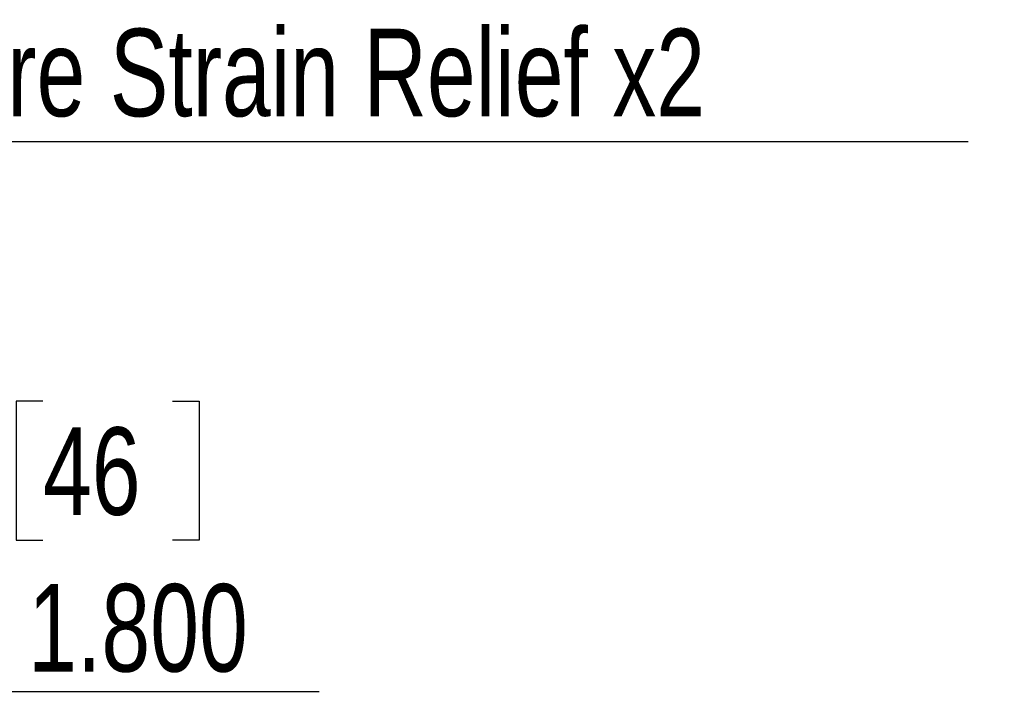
# Model space of a CAD drawing. Header units: inches. Extents: x 0.3 to 33.8, y 0.2 to 21.7.
# Tile 41 of 192: x 13.4 to 15, y 6.6 to 7.7. Entities that reach past the tile are written whole.
import ezdxf

# ---------------------------------------------------------------- set-up
doc = ezdxf.new("R2010")
doc.units = ezdxf.units.IN
doc.header["$MEASUREMENT"] = 0
doc.layers.add('BORDERS', color=7, linetype='Continuous')
doc.styles.add('SLDTEXTSTYLE0', font='TXT', dxfattribs={"width": 0.75})
doc.dimstyles.new('SLDDIMSTYLE4', dxfattribs={"dimtxt": 0.137795, "dimasz": 0.13, "dimexe": 0, "dimexo": 0.0625, "dimgap": 0.034449, "dimtad": 1, "dimdec": 3, "dimlfac": 10, "dimrnd": 1e-09, "dimzin": 4, "dimdsep": 46, "dimtxsty": 'SLDTEXTSTYLE0', "dimblk1": 'NONE', "dimsah": 1, "dimcen": 0, "dimadec": 0, "dimazin": 1, "dimtfac": 1, "dimtdec": 3, "dimtmove": 0, "dimatfit": 3, "dimldrblk": 'NONE', "dimfxl": 0, "dimfrac": 2, "dimtolj": 1, "dimtzin": 12, "dimarcsym": 0})

# ---------------------------------------------------------------- blocks, each defined once
blk = doc.blocks.new('_D_7')
at = {"layer": 'BORDERS'}
for p, q in [((13.4722, 7.0527), (13.4303, 7.0527)), ((13.4303, 7.0527), (13.4303, 6.8339)), ((13.6759, 7.0527), (13.7179, 7.0527)), ((13.7179, 7.0527), (13.7179, 6.8339)), ((13.4303, 6.8339), (13.4722, 6.8339)), ((13.7179, 6.8339), (13.6759, 6.8339)), ((12.7641, 6.5954), (12.5841, 6.5954)), ((12.7641, 6.5954), (13.9071, 6.5954))]:
    blk.add_line(p, q, dxfattribs=at)
blk.add_solid([(12.7641, 6.5954), (12.8941, 6.5754), (12.8941, 6.6154)], dxfattribs=at)
at = {"layer": 'BORDERS', "char_height": 0.1378, "attachment_point": 1, "style": 'SLDTEXTSTYLE0'}
for s, insert in [('46', (13.4722, 7.0116)), ('%%c', (13.2411, 6.7648)), ('1.800', (13.4489, 6.7648))]:
    blk.add_mtext(s, dxfattribs=dict(at, insert=insert))
blk = doc.blocks.new('_None')
blk = doc.blocks.new('SW_NOTE_0_9')
at = {"layer": 'BORDERS', "color": 0}
blk.add_line((1.6923, 0), (0, 0), dxfattribs=at)
at = {"layer": 'BORDERS', "color": 0, "insert": (0.0186, 0.1782), "char_height": 0.137795, "attachment_point": 1, "style": 'SLDTEXTSTYLE0'}
blk.add_mtext('Wire Strain Relief x2', dxfattribs=at)

msp = doc.modelspace()

# ---------------------------------------------------------------- block references
at = {"layer": 'BORDERS'}
msp.add_blockref('SW_NOTE_0_9', (13.23639, 7.46108), dxfattribs=at)

# ---------------------------------------------------------------- dimensions: what is measured, and where the dimension line sits
dim = msp.add_diameter_dim_2p(p1=(12.58406, 6.59542), p2=(12.76406, 6.59542), dimstyle='SLDDIMSTYLE4', dxfattribs=at)
dim.commit()
dim.dimension.update_dxf_attribs({"geometry": '_D_7', "text_midpoint": (13.60513, 6.59542), "dimtype": 163})

doc.saveas('drawing.dxf')
